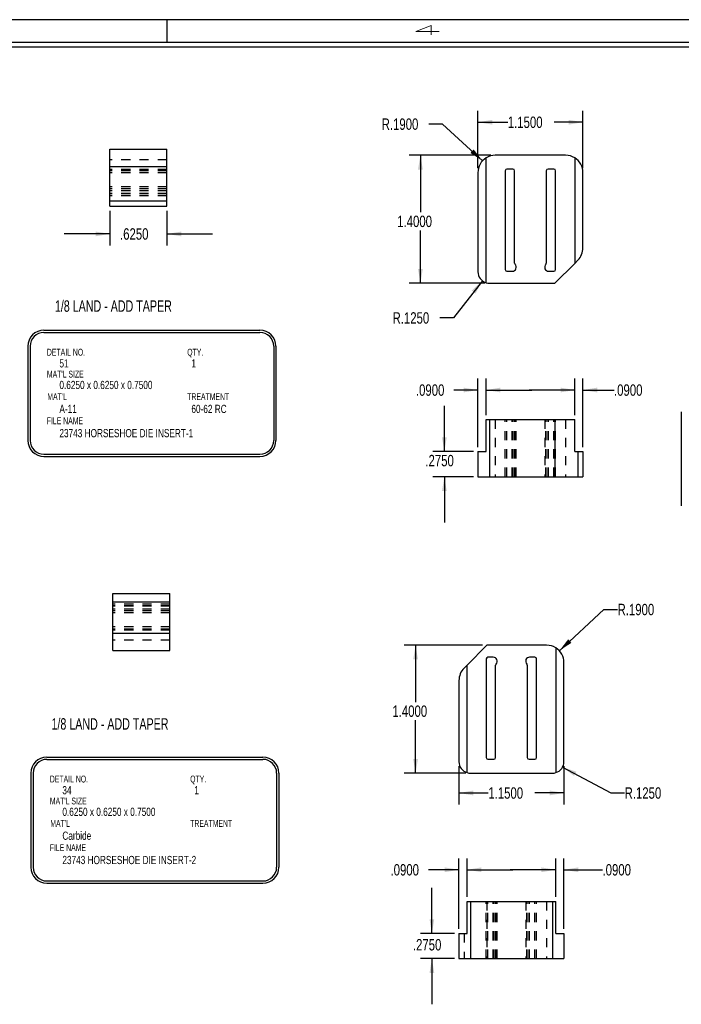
# Model space of a CAD drawing. Header units: inches. Extents: x 1802 to 2468, y -253 to -72.
# Tile 220 of 256: x 2041.34 to 2048.58, y -195.32 to -184.55. Entities that reach past the tile are written whole.
import ezdxf

# ---------------------------------------------------------------- set-up
doc = ezdxf.new("R2010")
doc.units = ezdxf.units.IN
doc.header["$LTSCALE"] = 0.5
doc.header["$MEASUREMENT"] = 0
doc.linetypes.add('HIDDEN', pattern=[0.225, 0.15, -0.075])
for name, color, linetype in [('SID-M-D', 42, 'Continuous'), ('SID-M-H', 4, 'HIDDEN'), ('SID-M-M', 233, 'Continuous'), ('SID-M-S', 105, 'Continuous')]:
    doc.layers.add(name, color=color, linetype=linetype)
doc.styles.add('R', font='ROMAND.SHX')
doc.styles.add('SLDTEXTSTYLE0', font='TXT', dxfattribs={"width": 0.595745})
doc.styles.add('SLDTEXTSTYLE1', font='TXT', dxfattribs={"width": 0.744681})

# ---------------------------------------------------------------- blocks, each defined once
blk = doc.blocks.new('*U9')
at = {"layer": 'SID-M-S'}
for p, q in [((0, 22.55), (-34, 22.55)), ((-23, 22.55), (-23, 22.3)), ((0, 22.3), (-34, 22.3)), ((0, 22.25), (-34, 22.25))]:
    blk.add_line(p, q, dxfattribs=at)
at = {"layer": 'SID-M-D', "style": 'R', "width": 4}
blk.add_text('4', height=0.1, dxfattribs=at).set_placement((-20.327, 22.386))

msp = doc.modelspace()

# ---------------------------------------------------------------- linework, layer by layer
at = {"layer": 'SID-M-D'}
for p, q in [((2046.35382, -186.17033), (2046.35382, -185.54377)), ((2047.50382, -186.17033), (2047.50382, -185.54377)), ((2045.96665, -185.68934), (2045.81665, -185.68934)), ((2046.40399, -186.09169), (2045.96665, -185.68934)), ((2046.35382, -185.66877), (2046.68057, -185.66877)), ((2047.50382, -185.66877), (2047.18856, -185.66877)), ((2046.49382, -186.03033), (2045.5989, -186.03033)), ((2045.7239, -186.03033), (2045.7239, -186.65429)), ((2042.32342, -186.63906), (2042.32342, -187.01643)), ((2042.94842, -186.63906), (2042.94842, -187.01643)), ((2042.32342, -186.89143), (2041.82342, -186.89143)), ((2042.94842, -186.89143), (2043.44842, -186.89143)), ((2045.7239, -187.43033), (2045.7239, -186.85273)), ((2046.42882, -187.43033), (2045.5989, -187.43033)), ((2046.40205, -187.40398), (2046.08588, -187.81024)), ((2046.08588, -187.81024), (2045.93588, -187.81024)), ((2046.35382, -189.22358), (2046.35382, -188.47472)), ((2046.44382, -188.87358), (2046.44382, -188.47472)), ((2047.41382, -188.87358), (2047.41382, -188.47472)), ((2047.50382, -189.22358), (2047.50382, -188.47472)), ((2046.35382, -188.59972), (2046.09012, -188.59972)), ((2046.44382, -188.59972), (2046.94382, -188.59972)), ((2047.41382, -188.59972), (2046.91382, -188.59972)), ((2047.50382, -188.59972), (2047.84347, -188.59972)), ((2045.98598, -189.27358), (2045.98598, -188.77358)), ((2046.30382, -189.27358), (2045.86098, -189.27358)), ((2046.30382, -189.54858), (2045.86098, -189.54858)), ((2045.98598, -189.54858), (2045.98598, -190.04858)), ((2047.24502, -191.45297), (2047.73256, -191.00135)), ((2047.73256, -191.00135), (2047.88256, -191.00135)), ((2046.4027, -191.39209), (2045.54578, -191.39209)), ((2045.67078, -191.39209), (2045.67078, -192.01413)), ((2045.67078, -192.79209), (2045.67078, -192.21257)), ((2046.14563, -192.71709), (2046.14563, -193.13431)), ((2047.28082, -192.72611), (2047.80955, -193.00931)), ((2047.29563, -192.71709), (2047.29563, -193.13431)), ((2046.22063, -192.79209), (2045.54578, -192.79209)), ((2046.14563, -193.00931), (2046.4673, -193.00931)), ((2047.29563, -193.00931), (2046.97529, -193.00931)), ((2047.80955, -193.00931), (2047.95955, -193.00931)), ((2046.14563, -194.49718), (2046.14563, -193.72481)), ((2046.23563, -194.14718), (2046.23563, -193.72481)), ((2047.20563, -194.14718), (2047.20563, -193.72481)), ((2047.29563, -194.49718), (2047.29563, -193.72481)), ((2046.14563, -193.84981), (2045.81217, -193.84981)), ((2046.23563, -193.84981), (2046.73563, -193.84981)), ((2047.20563, -193.84981), (2046.70563, -193.84981)), ((2047.29563, -193.84981), (2047.71774, -193.84981)), ((2045.8495, -194.54718), (2045.8495, -194.04718)), ((2046.09563, -194.54718), (2045.7245, -194.54718)), ((2046.09563, -194.82218), (2045.7245, -194.82218)), ((2045.8495, -194.82218), (2045.8495, -195.32218))]:
    msp.add_line(p, q, dxfattribs=at)
for points in [[(2046.35382, -185.66877), (2046.50982, -185.69477), (2046.50982, -185.64277)], [(2047.50382, -185.66877), (2047.34782, -185.64277), (2047.34782, -185.69477)], [(2046.40399, -186.09169), (2046.30679, -185.96693), (2046.27158, -186.0052)], [(2045.7239, -186.03033), (2045.6979, -186.18633), (2045.7499, -186.18633)], [(2042.32342, -186.89143), (2042.16742, -186.86543), (2042.16742, -186.91743)], [(2042.94842, -186.89143), (2043.10442, -186.91743), (2043.10442, -186.86543)], [(2045.7239, -187.43033), (2045.7499, -187.27433), (2045.6979, -187.27433)], [(2046.40205, -187.40398), (2046.28572, -187.51112), (2046.32676, -187.54306)], [(2046.35382, -188.59972), (2046.19782, -188.57372), (2046.19782, -188.62572)], [(2046.44382, -188.59972), (2046.59982, -188.62572), (2046.59982, -188.57372)], [(2047.41382, -188.59972), (2047.25782, -188.57372), (2047.25782, -188.62572)], [(2047.50382, -188.59972), (2047.65982, -188.62572), (2047.65982, -188.57372)], [(2045.98598, -189.27358), (2046.01198, -189.11758), (2045.95998, -189.11758)], [(2045.98598, -189.54858), (2045.95998, -189.70458), (2046.01198, -189.70458)], [(2047.24502, -191.45297), (2047.37713, -191.36603), (2047.34179, -191.32789)], [(2045.67078, -191.39209), (2045.64478, -191.54809), (2045.69678, -191.54809)], [(2045.67078, -192.79209), (2045.69678, -192.63609), (2045.64478, -192.63609)], [(2047.28082, -192.72611), (2047.40606, -192.82269), (2047.43061, -192.77685)], [(2046.14563, -193.00931), (2046.30163, -193.03531), (2046.30163, -192.98331)], [(2047.29563, -193.00931), (2047.13963, -192.98331), (2047.13963, -193.03531)], [(2046.14563, -193.84981), (2045.98963, -193.82381), (2045.98963, -193.87581)], [(2046.23563, -193.84981), (2046.39163, -193.87581), (2046.39163, -193.82381)], [(2047.20563, -193.84981), (2047.04963, -193.82381), (2047.04963, -193.87581)], [(2047.29563, -193.84981), (2047.45163, -193.87581), (2047.45163, -193.82381)], [(2045.8495, -194.54718), (2045.8755, -194.39118), (2045.8235, -194.39118)], [(2045.8495, -194.82218), (2045.8235, -194.97818), (2045.8755, -194.97818)]]:
    msp.add_solid(points, dxfattribs=at)
at = {"layer": 'SID-M-H'}
for p, q in [((2042.94842, -186.08046), (2042.32342, -186.08046)), ((2042.32342, -186.15406), (2042.94842, -186.15406)), ((2042.94842, -186.18766), (2042.32342, -186.18766)), ((2042.94842, -186.20078), (2042.32342, -186.20078)), ((2042.94842, -186.20078), (2042.32342, -186.20078)), ((2042.94842, -186.22357), (2042.32342, -186.22357)), ((2042.94842, -186.22357), (2042.32342, -186.22357)), ((2042.94842, -186.37659), (2042.32342, -186.37659)), ((2042.94842, -186.37659), (2042.32342, -186.37659)), ((2042.94842, -186.39938), (2042.32342, -186.39938)), ((2042.94842, -186.39938), (2042.32342, -186.39938)), ((2042.94842, -186.41955), (2042.32342, -186.41955)), ((2042.94842, -186.41955), (2042.32342, -186.41955)), ((2042.94842, -186.41955), (2042.32342, -186.41955)), ((2042.94842, -186.41955), (2042.32342, -186.41955)), ((2042.94842, -186.44906), (2042.32342, -186.44906)), ((2042.94842, -186.44906), (2042.32342, -186.44906)), ((2042.94842, -186.45406), (2042.32342, -186.45406)), ((2042.94842, -186.45406), (2042.32342, -186.45406)), ((2042.94842, -186.47266), (2042.32342, -186.47266)), ((2042.32342, -186.52906), (2042.94842, -186.52906)), ((2046.54382, -188.92358), (2046.54382, -189.54858)), ((2046.65306, -189.54858), (2046.65306, -188.92358)), ((2046.67166, -189.54858), (2046.67166, -188.92358)), ((2046.67166, -189.54858), (2046.67166, -188.92358)), ((2046.72953, -189.54858), (2046.72953, -188.92358)), ((2046.73666, -189.54858), (2046.73666, -188.92358)), ((2046.75526, -189.54858), (2046.75526, -188.92358)), ((2046.76014, -189.54858), (2046.76014, -188.92358)), ((2046.77313, -189.54858), (2046.77313, -188.92358)), ((2047.08451, -188.92358), (2047.08451, -189.54858)), ((2047.0975, -189.54858), (2047.0975, -188.92358)), ((2047.10239, -189.54858), (2047.10239, -188.92358)), ((2047.12099, -189.54858), (2047.12099, -188.92358)), ((2047.12811, -189.54858), (2047.12811, -188.92358)), ((2047.18599, -189.54858), (2047.18599, -188.92358)), ((2047.18599, -189.54858), (2047.18599, -188.92358)), ((2047.20459, -189.54858), (2047.20459, -188.92358)), ((2047.31382, -188.92358), (2047.31382, -189.54858)), ((2042.35577, -190.91675), (2042.98077, -190.91675)), ((2042.98077, -190.94315), (2042.35577, -190.94315)), ((2042.98077, -190.96175), (2042.35577, -190.96175)), ((2042.98077, -190.96175), (2042.35577, -190.96175)), ((2042.98077, -190.96675), (2042.35577, -190.96675)), ((2042.98077, -190.96675), (2042.35577, -190.96675)), ((2042.98077, -190.99626), (2042.35577, -190.99626)), ((2042.98077, -190.99626), (2042.35577, -190.99626)), ((2042.98077, -190.99626), (2042.35577, -190.99626)), ((2042.98077, -190.99626), (2042.35577, -190.99626)), ((2042.98077, -191.01643), (2042.35577, -191.01643)), ((2042.98077, -191.01643), (2042.35577, -191.01643)), ((2042.98077, -191.03922), (2042.35577, -191.03922)), ((2042.98077, -191.03922), (2042.35577, -191.03922)), ((2042.98077, -191.19224), (2042.35577, -191.19224)), ((2042.98077, -191.19224), (2042.35577, -191.19224)), ((2042.98077, -191.21503), (2042.35577, -191.21503)), ((2042.98077, -191.21503), (2042.35577, -191.21503)), ((2042.98077, -191.22815), (2042.35577, -191.22815)), ((2042.35577, -191.26175), (2042.98077, -191.26175)), ((2042.98077, -191.33535), (2042.35577, -191.33535)), ((2046.44487, -194.82218), (2046.44487, -194.19718)), ((2046.4527, -194.19718), (2046.4527, -194.82218)), ((2046.46347, -194.82218), (2046.46347, -194.19718)), ((2046.46347, -194.82218), (2046.46347, -194.19718)), ((2046.52134, -194.82218), (2046.52134, -194.19718)), ((2046.52847, -194.82218), (2046.52847, -194.19718)), ((2046.54707, -194.82218), (2046.54707, -194.19718)), ((2046.55195, -194.82218), (2046.55195, -194.19718)), ((2046.56494, -194.82218), (2046.56494, -194.19718)), ((2046.87632, -194.19718), (2046.87632, -194.82218)), ((2046.88931, -194.82218), (2046.88931, -194.19718)), ((2046.8942, -194.82218), (2046.8942, -194.19718)), ((2046.9128, -194.82218), (2046.9128, -194.19718)), ((2046.91992, -194.82218), (2046.91992, -194.19718)), ((2046.9778, -194.82218), (2046.9778, -194.19718)), ((2046.9778, -194.82218), (2046.9778, -194.19718)), ((2046.9964, -194.82218), (2046.9964, -194.19718)), ((2047.10563, -194.19718), (2047.10563, -194.82218)), ((2046.20128, -194.54718), (2046.20128, -194.82218))]:
    msp.add_line(p, q, dxfattribs=at)
at = {"layer": 'SID-M-M'}
for p, q in [((2041.60147, -187.94536), (2043.96745, -187.94536)), ((2041.60147, -187.97036), (2043.96745, -187.97036)), ((2041.42647, -188.12036), (2041.42647, -189.15088)), ((2041.45147, -188.12036), (2041.45147, -189.15088)), ((2044.11745, -188.12036), (2044.11745, -189.15088)), ((2044.14245, -188.12036), (2044.14245, -189.15088)), ((2048.58051, -188.83823), (2048.58051, -189.86875)), ((2041.60147, -189.30088), (2043.96745, -189.30088)), ((2041.60147, -189.32588), (2043.96745, -189.32588)), ((2041.63381, -192.61681), (2043.9998, -192.61681)), ((2041.63381, -192.64181), (2043.9998, -192.64181)), ((2041.45881, -192.79181), (2041.45881, -193.82233)), ((2041.48381, -192.79181), (2041.48381, -193.82233)), ((2044.1498, -192.79181), (2044.1498, -193.82233)), ((2044.1748, -192.79181), (2044.1748, -193.82233)), ((2041.63381, -193.97233), (2043.9998, -193.97233)), ((2041.63381, -193.99733), (2043.9998, -193.99733))]:
    msp.add_line(p, q, dxfattribs=at)
for centre, radius, start, end in [((2041.60147, -188.12036), 0.175, 90, 180), ((2041.60147, -188.12036), 0.15, 90, 180), ((2043.96745, -188.12036), 0.175, 0, 90), ((2043.96745, -188.12036), 0.15, 0, 90), ((2041.60147, -189.15088), 0.175, 180, 270), ((2041.60147, -189.15088), 0.15, 180, 270), ((2043.96745, -189.15088), 0.15, 270, 0), ((2043.96745, -189.15088), 0.175, 270, 0), ((2041.63381, -192.79181), 0.175, 90, 180), ((2041.63381, -192.79181), 0.15, 90, 180), ((2043.9998, -192.79181), 0.175, 0, 90), ((2043.9998, -192.79181), 0.15, 0, 90), ((2041.63381, -193.82233), 0.175, 180, 270), ((2041.63381, -193.82233), 0.15, 180, 270), ((2043.9998, -193.82233), 0.15, 270, 0), ((2043.9998, -193.82233), 0.175, 270, 0)]:
    msp.add_arc(centre, radius, start, end, dxfattribs=at)
at = {"layer": 'SID-M-S'}
for p, q in [((2042.32342, -186.15406), (2042.32342, -185.96406)), ((2042.32342, -185.96406), (2042.94842, -185.96406)), ((2042.94842, -186.15406), (2042.94842, -185.96406)), ((2046.44382, -187.42533), (2046.44382, -186.05877)), ((2047.31382, -186.03033), (2046.54382, -186.03033)), ((2047.41382, -186.05877), (2047.41382, -187.21326)), ((2042.32342, -186.52906), (2042.32342, -186.15406)), ((2042.32342, -186.15406), (2042.94842, -186.15406)), ((2042.94842, -186.52906), (2042.94842, -186.15406)), ((2046.73666, -186.18185), (2046.67166, -186.18185)), ((2047.18599, -186.18185), (2047.12099, -186.18185)), ((2046.35382, -186.22033), (2046.35382, -187.30533)), ((2046.65306, -186.20045), (2046.65306, -187.28045)), ((2046.75526, -187.21272), (2046.75526, -186.20045)), ((2047.10239, -186.20045), (2047.10239, -187.21272)), ((2047.20459, -187.28045), (2047.20459, -186.20045)), ((2047.50382, -187.04456), (2047.50382, -186.22033)), ((2042.32342, -186.58906), (2042.32342, -186.52906)), ((2042.32342, -186.52906), (2042.94842, -186.52906)), ((2042.32342, -186.58906), (2042.94842, -186.58906)), ((2042.94842, -186.58906), (2042.94842, -186.52906)), ((2047.19675, -187.43033), (2047.41382, -187.21326)), ((2047.41382, -187.21326), (2047.44817, -187.17891)), ((2046.67166, -187.29905), (2046.72953, -187.29905)), ((2047.12811, -187.29905), (2047.18599, -187.29905)), ((2046.47882, -187.43033), (2047.19675, -187.43033)), ((2046.44382, -189.27358), (2046.44382, -188.92358)), ((2046.44382, -188.92358), (2046.47882, -188.92358)), ((2046.47882, -188.92358), (2046.47882, -189.54858)), ((2046.47882, -188.92358), (2047.19675, -188.92358)), ((2047.19675, -188.92358), (2047.19675, -189.54858)), ((2047.19675, -188.92358), (2047.41382, -188.92358)), ((2047.41382, -189.27358), (2047.41382, -188.92358)), ((2046.35382, -189.27358), (2046.35382, -189.54858)), ((2046.35382, -189.27358), (2046.44382, -189.27358)), ((2047.41382, -189.27358), (2047.44817, -189.27358)), ((2047.44817, -189.27358), (2047.44817, -189.54858)), ((2047.44817, -189.27358), (2047.50382, -189.27358)), ((2047.50382, -189.27358), (2047.50382, -189.54858)), ((2046.35382, -189.54858), (2046.47882, -189.54858)), ((2046.47882, -189.54858), (2047.19675, -189.54858)), ((2047.19675, -189.54858), (2047.44817, -189.54858)), ((2047.44817, -189.54858), (2047.50382, -189.54858)), ((2042.35577, -190.91675), (2042.35577, -190.82675)), ((2042.35577, -190.82675), (2042.98077, -190.82675)), ((2042.98077, -190.91675), (2042.98077, -190.82675)), ((2042.35577, -191.26175), (2042.35577, -190.91675)), ((2042.35577, -190.91675), (2042.98077, -190.91675)), ((2042.98077, -191.26175), (2042.98077, -190.91675)), ((2042.35577, -191.45175), (2042.35577, -191.26175)), ((2042.35577, -191.26175), (2042.98077, -191.26175)), ((2042.98077, -191.45175), (2042.98077, -191.26175)), ((2042.35577, -191.45175), (2042.98077, -191.45175)), ((2046.4527, -191.39209), (2046.23563, -191.60916)), ((2047.10563, -191.39209), (2046.4527, -191.39209)), ((2047.20563, -191.42054), (2047.20563, -192.78709)), ((2046.44487, -191.54197), (2046.44487, -192.62197)), ((2046.52134, -191.52337), (2046.46347, -191.52337)), ((2046.9778, -191.52337), (2046.91992, -191.52337)), ((2046.9964, -192.62197), (2046.9964, -191.54197)), ((2047.29563, -192.66709), (2047.29563, -191.58209)), ((2046.23563, -191.60916), (2046.20128, -191.64351)), ((2046.23563, -192.78709), (2046.23563, -191.60916)), ((2046.54707, -192.62197), (2046.54707, -191.6097)), ((2046.8942, -191.6097), (2046.8942, -192.62197)), ((2046.14563, -191.77786), (2046.14563, -192.66709)), ((2046.46347, -192.64057), (2046.52847, -192.64057)), ((2046.9128, -192.64057), (2046.9778, -192.64057)), ((2046.27063, -192.79209), (2047.17063, -192.79209)), ((2046.23563, -194.54718), (2046.23563, -194.19718)), ((2046.23563, -194.19718), (2046.27063, -194.19718)), ((2046.27063, -194.19718), (2046.27063, -194.82218)), ((2046.27063, -194.19718), (2047.17063, -194.19718)), ((2047.17063, -194.19718), (2047.17063, -194.82218)), ((2047.17063, -194.19718), (2047.20563, -194.19718)), ((2047.20563, -194.54718), (2047.20563, -194.19718)), ((2046.14563, -194.54718), (2046.14563, -194.82218)), ((2046.14563, -194.54718), (2046.23563, -194.54718)), ((2047.20563, -194.54718), (2047.29563, -194.54718)), ((2047.29563, -194.54718), (2047.29563, -194.82218)), ((2046.14563, -194.82218), (2046.27063, -194.82218)), ((2046.27063, -194.82218), (2047.17063, -194.82218)), ((2047.17063, -194.82218), (2047.29563, -194.82218))]:
    msp.add_line(p, q, dxfattribs=at)
for centre, radius, start, end in [((2046.54382, -186.22033), 0.19, 121.756864, 180), ((2046.54382, -186.22033), 0.19, 90, 121.756864), ((2047.31382, -186.22033), 0.19, 58.243136, 90), ((2047.31382, -186.22033), 0.19, 0, 58.243136), ((2046.67166, -186.20045), 0.0186, 90, 180), ((2046.73666, -186.20045), 0.0186, 0, 90), ((2047.12099, -186.20045), 0.0186, 90, 180), ((2047.18599, -186.20045), 0.0186, 0, 90), ((2047.31382, -187.04456), 0.19, 315, 0), ((2046.72953, -187.25545), 0.0436, 270, 45.40429), ((2046.77166, -187.21272), 0.0164, 180, 225.40429), ((2047.12811, -187.25545), 0.0436, 134.59571, 270), ((2047.08599, -187.21272), 0.0164, 314.59571, 0), ((2046.47882, -187.30533), 0.125, 180, 253.739795), ((2046.67166, -187.28045), 0.0186, 180, 270), ((2047.18599, -187.28045), 0.0186, 270, 0), ((2046.47882, -187.30533), 0.125, 253.739795, 270), ((2047.10563, -191.58209), 0.19, 58.243136, 90), ((2047.10563, -191.58209), 0.19, 0, 58.243136), ((2046.46347, -191.54197), 0.0186, 90, 180), ((2046.52134, -191.56697), 0.0436, 314.59571, 90), ((2046.91992, -191.56697), 0.0436, 90, 225.40429), ((2046.9778, -191.54197), 0.0186, 0, 90), ((2046.33563, -191.77786), 0.19, 135, 180), ((2046.56347, -191.6097), 0.0164, 134.59571, 180), ((2046.8778, -191.6097), 0.0164, 0, 45.40429), ((2046.46347, -192.62197), 0.0186, 180, 270), ((2046.52847, -192.62197), 0.0186, 270, 0), ((2046.9128, -192.62197), 0.0186, 180, 270), ((2046.9778, -192.62197), 0.0186, 270, 0), ((2046.27063, -192.66709), 0.125, 180, 253.739795), ((2047.17063, -192.66709), 0.125, 286.260205, 0), ((2046.27063, -192.66709), 0.125, 253.739795, 270), ((2047.17063, -192.66709), 0.125, 270, 286.260205)]:
    msp.add_arc(centre, radius, start, end, dxfattribs=at)

# ---------------------------------------------------------------- block references
at = {"layer": 'SID-M-D'}
msp.add_blockref('*U9', (2065.94756, -207.09685), dxfattribs=at)

# ---------------------------------------------------------------- texts
for s, height, style, width, p in [('1/8 LAND - ADD TAPER', 0.125, 'SLDTEXTSTYLE0', 0.7, (2041.7217, -187.74324)), ('DETAIL NO.', 0.075, 'SLDTEXTSTYLE1', 0.75, (2041.63434, -188.22315)), ('QTY.', 0.075, 'SLDTEXTSTYLE1', 0.75, (2043.17059, -188.22315)), ('51', 0.09, 'SLDTEXTSTYLE1', 0.75, (2041.77129, -188.35243)), ('1', 0.09, 'SLDTEXTSTYLE1', 0.75, (2043.21631, -188.35243)), ("MAT'L SIZE", 0.075, 'SLDTEXTSTYLE1', 0.75, (2041.63434, -188.46326)), ('0.6250 x 0.6250 x 0.7500', 0.09, 'SLDTEXTSTYLE1', 0.75, (2041.77129, -188.58923)), ("MAT'L", 0.075, 'SLDTEXTSTYLE1', 0.75, (2041.63897, -188.70943)), ('TREATMENT', 0.075, 'SLDTEXTSTYLE1', 0.75, (2043.17059, -188.70943)), ('A-11', 0.09, 'SLDTEXTSTYLE1', 0.75, (2041.77129, -188.85047)), ('60-62 RC', 0.09, 'SLDTEXTSTYLE1', 0.75, (2043.21631, -188.85154)), ('FILE NAME', 0.075, 'SLDTEXTSTYLE1', 0.75, (2041.63305, -188.97355)), ('23743 HORSESHOE DIE INSERT-1', 0.09, 'SLDTEXTSTYLE1', 0.75, (2041.77129, -189.11657)), ('1/8 LAND - ADD TAPER', 0.125, 'SLDTEXTSTYLE0', 0.7, (2041.68442, -192.31627)), ('DETAIL NO.', 0.075, 'SLDTEXTSTYLE1', 0.75, (2041.66669, -192.8946)), ('QTY.', 0.075, 'SLDTEXTSTYLE1', 0.75, (2043.20293, -192.8946)), ('34', 0.09, 'SLDTEXTSTYLE1', 0.75, (2041.80363, -193.02388)), ('1', 0.09, 'SLDTEXTSTYLE1', 0.75, (2043.24866, -193.02388)), ("MAT'L SIZE", 0.075, 'SLDTEXTSTYLE1', 0.75, (2041.66669, -193.13471)), ('0.6250 x 0.6250 x 0.7500', 0.09, 'SLDTEXTSTYLE1', 0.75, (2041.80363, -193.26068)), ("MAT'L", 0.075, 'SLDTEXTSTYLE1', 0.75, (2041.67132, -193.38088)), ('TREATMENT', 0.075, 'SLDTEXTSTYLE1', 0.75, (2043.20293, -193.38088)), ('Carbide', 0.09, 'SLDTEXTSTYLE1', 0.75, (2041.80363, -193.52192)), ('FILE NAME', 0.075, 'SLDTEXTSTYLE1', 0.75, (2041.6654, -193.64501)), ('23743 HORSESHOE DIE INSERT-2', 0.09, 'SLDTEXTSTYLE1', 0.75, (2041.80363, -193.78802))]:
    msp.add_text(s, height=height, dxfattribs=dict(at, style=style, width=width)).set_placement(p)
at = {"layer": 'SID-M-D', "char_height": 0.125, "attachment_point": 1, "style": 'SLDTEXTSTYLE1'}
for s, insert in [('R.1900', (2045.29981, -185.62742)), ('1.1500', (2046.68057, -185.60686)), ('1.4000', (2045.46991, -186.6916)), ('.6250', (2042.43479, -186.82952)), ('R.1250', (2045.41904, -187.74833)), ('.0900', (2045.67449, -188.5378)), ('.0900', (2047.84347, -188.5378)), ('.2750', (2045.77817, -189.30918)), ('R.1900', (2047.88256, -190.93943)), ('1.4000', (2045.41679, -192.05143)), ('1.1500', (2046.4673, -192.9474)), ('R.1250', (2047.95955, -192.9474)), ('.0900', (2045.39654, -193.78789)), ('.0900', (2047.71774, -193.78789)), ('.2750', (2045.64169, -194.6078))]:
    msp.add_mtext(s, dxfattribs=dict(at, insert=insert))

doc.saveas('drawing.dxf')
